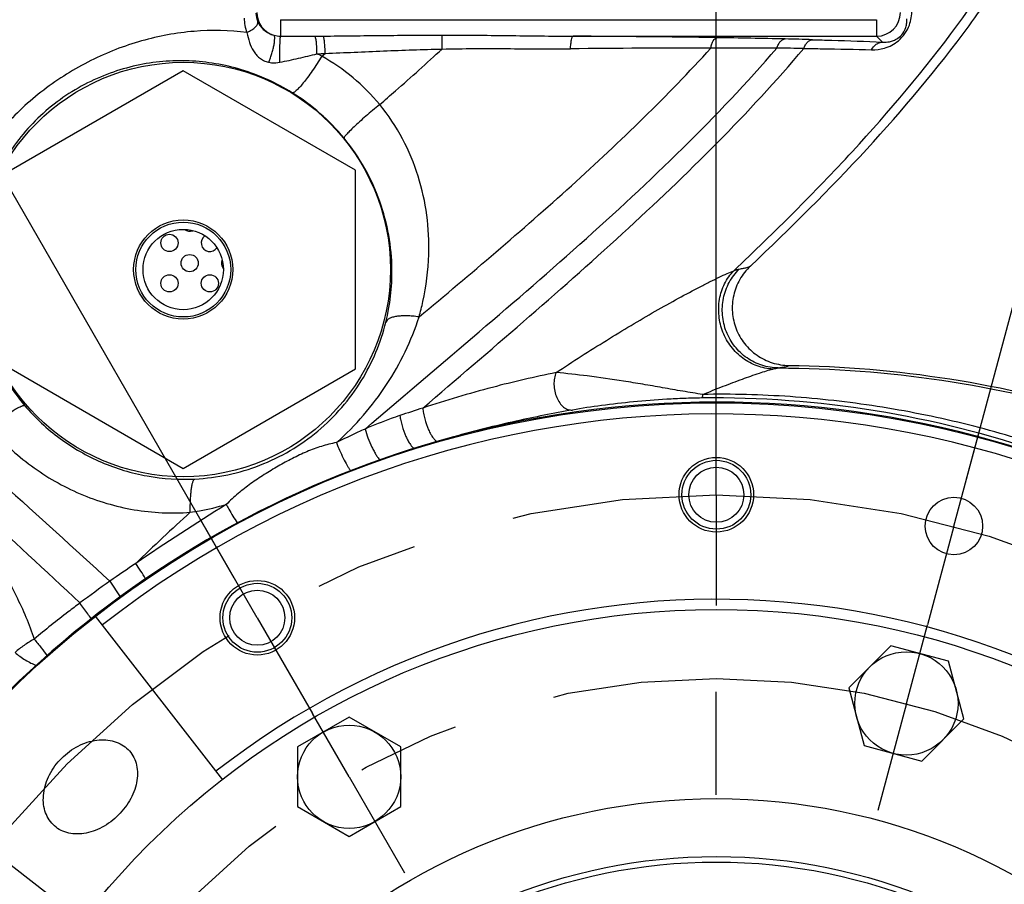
# Model space of a CAD drawing. Header units: inches. Extents: x 0 to 34, y 0 to 22.
# Tile 20 of 175: x 3.5 to 4.9, y 6.1 to 7.3. Entities that reach past the tile are written whole.
import ezdxf

# ---------------------------------------------------------------- set-up
doc = ezdxf.new("R2010")
doc.units = ezdxf.units.IN
doc.header["$LTSCALE"] = 1.87
doc.header["$MEASUREMENT"] = 0
doc.linetypes.add('CENTER', pattern=[0.6, 0.375, -0.075, 0.075, -0.075])
doc.layers.get('0').update_dxf_attribs({"linetype": 'CONTINUOUS'})
doc.layers.add('3_ALL_AXES', color=7, linetype='CONTINUOUS')
doc.layers.add('7_ALL_FEATURES', color=7, linetype='CONTINUOUS')
doc.styles.get("Standard").update_dxf_attribs({"font": 'txt', "width": 0.8})
doc.dimstyles.new('DIMSTYLE_2', dxfattribs={"dimtxt": 0.14, "dimasz": 0.156, "dimexe": 0.125, "dimexo": 0.0625, "dimgap": 0.07, "dimtad": 0, "dimtih": 1, "dimtoh": 1, "dimlfac": 4, "dimzin": 4, "dimdsep": 46, "dimtxsty": 'Standard', "dimblk": '_FILLED', "dimblk1": '_FILLED', "dimblk2": '_FILLED', "dimcen": 0.09, "dimadec": 0, "dimazin": 0, "dimtp": 0.001, "dimtm": 0.001, "dimtfac": 1, "dimtofl": 0, "dimtmove": 0, "dimatfit": 3, "dimldrblk": '_FILLED', "dimfxl": 0, "dimtolj": 1, "dimtzin": 4, "dimarcsym": 0})
doc.dimstyles.new('DIMSTYLE_4', dxfattribs={"dimtxt": 0.14, "dimasz": 0.156, "dimexe": 0.125, "dimexo": 0.0625, "dimgap": 0.09, "dimtad": 0, "dimtih": 1, "dimtoh": 1, "dimdec": 0, "dimlfac": 4, "dimzin": 4, "dimdsep": 46, "dimtxsty": 'Standard', "dimblk": '_FILLED', "dimblk1": '_FILLED', "dimblk2": '_FILLED', "dimcen": 0.09, "dimadec": 0, "dimazin": 0, "dimtp": 0.5, "dimtm": 0.5, "dimtfac": 1, "dimtdec": 0, "dimtofl": 0, "dimtmove": 0, "dimatfit": 3, "dimldrblk": '_FILLED', "dimfxl": 0, "dimtolj": 1, "dimtzin": 4, "dimarcsym": 0})

# ---------------------------------------------------------------- blocks, each defined once
blk = doc.blocks.new('_FILLED')
at = {"color": 0, "linetype": 'ByBlock'}
blk.add_solid([(0, 0), (-1, 0.2003), (-1, -0.2003)], dxfattribs=at)
blk = doc.blocks.new('*D22')
at = {"color": 2, "linetype": 'Continuous'}
for p, q in [((8.6362, 9.8525), (8.6362, 0.8779)), ((4.4896, 4.1194), (4.4896, 0.8779)), ((4.4896, 1.0029), (6.2969, 1.0029)), ((8.6362, 1.0029), (7.2209, 1.0029))]:
    blk.add_line(p, q, dxfattribs=at)
at = {"color": 2, "linetype": 'Continuous', "xscale": 0.156, "yscale": 0.156, "zscale": 0.156, "rotation": 180}
blk.add_blockref('_FILLED', (4.4896, 1.0029), dxfattribs=at)
at = {"color": 2, "linetype": 'Continuous', "xscale": 0.156, "yscale": 0.156, "zscale": 0.156}
blk.add_blockref('_FILLED', (8.6362, 1.0029), dxfattribs=at)
at = {"color": 2, "linetype": 'Continuous', "insert": (6.6469, 1.0729), "char_height": 0.14, "width": 0.784, "attachment_point": 2, "line_spacing_factor": 0.9}
blk.add_mtext('16.59\\P[421,3]', dxfattribs=at)
blk = doc.blocks.new('*D23')
at = {"color": 2, "linetype": 'Continuous'}
for p, q in [((3.4896, 7.953), (1.7611, 7.953)), ((1.8861, 7.953), (1.8861, 6.818)), ((1.8861, 5.403), (1.8861, 6.328)), ((3.206, 5.403), (1.7611, 5.403))]:
    blk.add_line(p, q, dxfattribs=at)
at = {"color": 2, "linetype": 'Continuous', "xscale": 0.156, "yscale": 0.156, "zscale": 0.156}
for p, rotation in [((1.8861, 7.953), 90), ((1.8861, 5.403), 270)]:
    blk.add_blockref('_FILLED', p, dxfattribs=dict(at, rotation=rotation))
at = {"color": 2, "linetype": 'Continuous', "insert": (1.7741, 6.748), "char_height": 0.14, "width": 0.784, "attachment_point": 2, "line_spacing_factor": 0.9}
blk.add_mtext('10.20\\P[259,1]', dxfattribs=at)
blk = doc.blocks.new('*D24')
at = {"color": 2, "linetype": 'Continuous'}
for p, q in [((4.4935, 12.0471), (0.9952, 12.0471)), ((1.1202, 12.0471), (1.1202, 5.4038)), ((1.1202, 2.7832), (1.1202, 4.9138)), ((4.4271, 2.7832), (0.9952, 2.7832))]:
    blk.add_line(p, q, dxfattribs=at)
at = {"color": 2, "linetype": 'Continuous', "xscale": 0.156, "yscale": 0.156, "zscale": 0.156}
for p, rotation in [((1.1202, 12.0471), 90), ((1.1202, 2.7832), 270)]:
    blk.add_blockref('_FILLED', p, dxfattribs=dict(at, rotation=rotation))
at = {"color": 2, "linetype": 'Continuous', "insert": (1.0082, 5.3338), "char_height": 0.14, "width": 0.784, "attachment_point": 2, "line_spacing_factor": 0.9}
blk.add_mtext('37.06\\P[941,2]', dxfattribs=at)
blk = doc.blocks.new('*D25')
at = {"color": 2, "linetype": 'Continuous'}
for p, q in [((4.8293, 6.6708), (5.3932, 8.7752)), ((3.8333, 6.5396), (2.744, 8.4265))]:
    blk.add_line(p, q, dxfattribs=at)
for start, end in [(75, 93.5888), (101.4467, 120)]:
    blk.add_arc((4.4896, 5.403), 3.3662, start, end, dxfattribs=at)
for points in [[(5.2019, 8.661), (5.3608, 8.6545), (5.2166, 8.7217)], [(2.9284, 8.4205), (2.8065, 8.3182), (2.9584, 8.3656)]]:
    blk.add_solid(points, dxfattribs=at)
at = {"color": 2, "linetype": 'Continuous', "insert": (4.0502, 8.8104), "char_height": 0.14, "width": 0.317333, "attachment_point": 2, "line_spacing_factor": 0.9}
blk.add_mtext('45\\Fgdt;{\\Fgdt;~}', dxfattribs=at)
blk = doc.blocks.new('*D26')
at = {"color": 2, "linetype": 'Continuous'}
for p, q in [((4.4896, 6.7155), (4.4896, 8.5199)), ((4.8293, 6.6708), (5.2963, 8.4137))]:
    blk.add_line(p, q, dxfattribs=at)
blk.add_arc((4.4896, 5.403), 2.9919, 75, 92.6016, dxfattribs=at)
for points in [[(4.6463, 8.422), (4.4896, 8.3949), (4.6447, 8.3596)], [(5.105, 8.299), (5.2639, 8.2929), (5.1196, 8.3597)]]:
    blk.add_solid(points, dxfattribs=at)
at = {"color": 2, "linetype": 'Continuous', "insert": (4.1251, 8.4426), "char_height": 0.14, "width": 0.317333, "attachment_point": 2, "line_spacing_factor": 0.9}
blk.add_mtext('15\\Fgdt;{\\Fgdt;~}', dxfattribs=at)

msp = doc.modelspace()

# ---------------------------------------------------------------- linework, layer by layer
at = {"color": 7, "linetype": 'Continuous'}
for p, q in [((3.89631, 7.299714), (3.89631, 7.277259)), ((3.89631, 7.299714), (4.707866, 7.299714)), ((4.707866, 7.299714), (4.707866, 7.277227)), ((3.942936, 7.277332), (3.954247, 7.277416)), ((4.116135, 7.259782), (4.116078, 7.278761)), ((4.29469, 7.277227), (4.707866, 7.277227)), ((4.707866, 7.277227), (4.715883, 7.269211)), ((3.952406, 7.249933), (3.956936, 7.253842)), ((3.663815, 6.535209), (3.677921, 6.514212))]:
    msp.add_line(p, q, dxfattribs=at)
msp.add_circle((3.763742, 6.959569), 0.282101, dxfattribs=at)
for centre, radius, start, end in [((3.893973, 7.309247), 0.031206, 181.095413, 203.965912), ((3.896341, 7.309738), 0.032511, 180.054335, 253.77571), ((4.707836, 7.309738), 0.032511, 270.053747, 359.946253), ((3.896392, 7.310922), 0.033663, 254.255957, 269.860807), ((3.910671, 12.982787), 5.705546, 269.855793, 270.324011), ((4.165831, -14.897022), 22.174624, 89.1612707, 89.6670474), ((4.312696, -4.486216), 11.762785, 88.6826017, 89.1342625), ((4.3288, -3.618014), 10.894443, 88.4647264, 88.6622921), ((3.765697, 11.371633), 4.122229, 272.504989, 272.659024), ((3.822163, 7.008076), 0.274696, 61.696907, 63.235518), ((4.471801, -8.851791), 16.112874, 89.9630784, 90.6427719), ((4.517646, -1.932587), 9.193736, 89.6607149, 90.2209955), ((4.480234, -1.158638), 8.420127, 89.1256799, 89.3749626), ((3.817977, 7.008603), 0.276245, 39.464153, 60.880716), ((3.75971, 6.955387), 0.288448, 39.381132, 58.088435), ((3.76441, 6.956299), 0.283588, 346.076311, 0.660676), ((3.76545, 6.959368), 0.285494, 201.983835, 220.457478), ((4.537306, 5.342905), 1.496503, 107.392925, 108.650632), ((4.489588, 5.402986), 1.376091, 337.61115, 105.051931), ((4.489588, 5.402986), 1.376091, 105.067033, 158.810172), ((5.299396, 4.239554), 2.818253, 121.607054, 124.59696), ((5.83101, 4.36327), 3.060691, 132.244297, 134.148086), ((4.869825, 4.812742), 2.102702, 123.829833, 124.998329), ((2.583933, 5.824309), 1.335749, 32.332866, 33.391342), ((4.580881, 5.230428), 1.594824, 125.101461, 126.910033), ((3.040298, 6.071825), 0.726515, 35.223976, 36.661457), ((3.213267, 6.194178), 0.514646, 34.304754, 35.203094)]:
    msp.add_arc(centre, radius, start, end, dxfattribs=at)
for points, knots in [([(3.095365, 7.052728), (3.12697, 7.081672), (3.191642, 7.137116), (3.323032, 7.240677), (3.454567, 7.33817), (3.579763, 7.436271), (3.665571, 7.508983), (3.742314, 7.582625), (3.787407, 7.634635), (3.807453, 7.661023)], [0, 0, 0, 0, 0.13698787, 0.2721329, 0.53470824, 0.66028904, 0.78049555, 0.89407108, 1, 1, 1, 1]), ([(3.09902, 7.049563), (3.131286, 7.078468), (3.197322, 7.133858), (3.298866, 7.212275), (3.400139, 7.287507), (3.499004, 7.361043), (3.593275, 7.434065), (3.680606, 7.507546), (3.758512, 7.582197), (3.804104, 7.635079), (3.824295, 7.661938)], [0, 0, 0, 0, 0.13658647, 0.2716015, 0.40448868, 0.53435972, 0.66009475, 0.7804203, 0.89405167, 1, 1, 1, 1]), ([(4.513404, 6.958032), (4.568957, 7.010436), (4.675904, 7.116516), (4.796609, 7.259433), (4.879246, 7.37963), (4.932769, 7.471824), (4.977418, 7.566791), (5.00076, 7.632213), (5.010637, 7.665192)], [0, 0, 0, 0, 0.26204177, 0.51650085, 0.64040378, 0.76213456, 0.8818752, 1, 1, 1, 1]), ([(4.53593, 6.96425), (4.590421, 7.015586), (4.695236, 7.119642), (4.813449, 7.259913), (4.894507, 7.377851), (4.947156, 7.468327), (4.991274, 7.561515), (5.014525, 7.625698), (5.02443, 7.65806)], [0, 0, 0, 0, 0.2617667, 0.51603857, 0.6399474, 0.76176215, 0.8816615, 1, 1, 1, 1]), ([(4.701049, 7.258748), (4.706905, 7.258573), (4.720091, 7.260197), (4.736033, 7.268627), (4.746818, 7.280541), (4.754131, 7.294451), (4.755948, 7.305806), (4.755782, 7.31268)], [0, 0, 0, 0, 0.204655, 0.45588949, 0.61067538, 0.75982129, 1, 1, 1, 1]), ([(3.846813, 7.30198), (3.846755, 7.298606), (3.847316, 7.29185), (3.849249, 7.28535), (3.850532, 7.282253)], [0, 0, 0, 0, 0.50165381, 1, 1, 1, 1]), ([(3.850532, 7.282253), (3.852752, 7.283335), (3.855895, 7.285094), (3.85964, 7.287755), (3.861912, 7.289687), (3.86369, 7.291583), (3.865161, 7.293702), (3.865728, 7.295575), (3.865457, 7.296571)], [0, 0, 0, 0, 0.34299854, 0.4984454, 0.63725527, 0.75710489, 0.85666386, 1, 1, 1, 1]), ([(3.865457, 7.296571), (3.866448, 7.294333), (3.868902, 7.290272), (3.875704, 7.283295), (3.882422, 7.279849), (3.887258, 7.278522)], [0, 0, 0, 0, 0.25238442, 0.48291356, 1, 1, 1, 1]), ([(4.715883, 7.269211), (4.719046, 7.268974), (4.724121, 7.269245), (4.731117, 7.271254), (4.737619, 7.274623), (4.743843, 7.280625), (4.747648, 7.288283), (4.749042, 7.29523), (4.7491, 7.299253), (4.748984, 7.30107)], [0, 0, 0, 0, 0.18154485, 0.28631278, 0.41499195, 0.597123, 0.77085402, 0.89577471, 1, 1, 1, 1]), ([(3.850532, 7.282253), (3.826686, 7.285377), (3.778048, 7.286253), (3.705943, 7.272924), (3.636479, 7.245925), (3.572278, 7.205853), (3.516507, 7.154176), (3.472104, 7.092909), (3.441263, 7.024203), (3.43139, 6.974862), (3.429587, 6.949988)], [0, 0, 0, 0, 0.12132264, 0.24321453, 0.36779712, 0.49506569, 0.62275101, 0.7489939, 0.87419056, 1, 1, 1, 1]), ([(3.850532, 7.282253), (3.851372, 7.277732), (3.853484, 7.269103), (3.857929, 7.259014), (3.862815, 7.252088), (3.867396, 7.247509), (3.873133, 7.243771), (3.877603, 7.242218), (3.879971, 7.241693)], [0, 0, 0, 0, 0.25951211, 0.49973693, 0.61671834, 0.7361566, 0.86307236, 1, 1, 1, 1]), ([(3.87997, 7.241693), (3.88072, 7.243291), (3.882162, 7.246792), (3.884075, 7.25236), (3.885767, 7.258284), (3.887104, 7.264091), (3.887996, 7.269339), (3.888371, 7.273605), (3.888277, 7.276438), (3.887821, 7.277943), (3.887459, 7.27841), (3.887258, 7.278522)], [0, 0, 0, 0, 0.13828855, 0.296144, 0.46097297, 0.62050392, 0.76278799, 0.87721388, 0.95633505, 0.9820284, 1, 1, 1, 1]), ([(3.895471, 7.241751), (3.895421, 7.243506), (3.89535, 7.247203), (3.895312, 7.252887), (3.895339, 7.258706), (3.89543, 7.264249), (3.895557, 7.268517), (3.895692, 7.271504), (3.895797, 7.27333), (3.895912, 7.274826), (3.896024, 7.275978), (3.896153, 7.276741), (3.896233, 7.277147), (3.89631, 7.277259)], [0, 0, 0, 0, 0.14811247, 0.31199221, 0.47945977, 0.63903775, 0.77965333, 0.83962151, 0.8913355, 0.93385071, 0.96638291, 0.98851033, 1, 1, 1, 1]), ([(3.945865, 7.253343), (3.945853, 7.256193), (3.945738, 7.260371), (3.945372, 7.26573), (3.945019, 7.269252), (3.944597, 7.27225), (3.944124, 7.274611), (3.943672, 7.276145), (3.943262, 7.276968), (3.943048, 7.277244), (3.942936, 7.277332)], [0, 0, 0, 0, 0.35099687, 0.51428898, 0.66126574, 0.78681567, 0.88678112, 0.95791855, 0.98243388, 1, 1, 1, 1]), ([(3.954247, 7.277416), (3.981207, 7.277634), (4.035148, 7.278326), (4.089093, 7.278748), (4.116078, 7.278761)], [0, 0, 0, 0, 0.49977158, 1, 1, 1, 1]), ([(3.956936, 7.253842), (3.95691, 7.256602), (3.956786, 7.260651), (3.956443, 7.265851), (3.956117, 7.269288), (3.955733, 7.272225), (3.955308, 7.274583), (3.954852, 7.276253), (3.954486, 7.277152), (3.954247, 7.277416)], [0, 0, 0, 0, 0.34695096, 0.50904029, 0.65511633, 0.78072245, 0.88172089, 0.95525859, 1, 1, 1, 1]), ([(4.116078, 7.278761), (4.145875, 7.278777), (4.205414, 7.278276), (4.264947, 7.277316), (4.29469, 7.277227)], [0, 0, 0, 0, 0.50045726, 1, 1, 1, 1]), ([(4.291043, 7.26007), (4.291147, 7.262301), (4.291445, 7.266368), (4.292204, 7.271628), (4.293068, 7.275048), (4.293932, 7.276719), (4.294448, 7.277178), (4.29469, 7.277227)], [0, 0, 0, 0, 0.37470411, 0.68264876, 0.89351163, 0.95856389, 1, 1, 1, 1]), ([(4.482184, 7.26108), (4.482512, 7.26298), (4.483144, 7.265697), (4.4844, 7.269049), (4.48601, 7.272344), (4.488303, 7.275056), (4.490425, 7.275226)], [0, 0, 0, 0, 0.33930145, 0.49023309, 0.62535354, 1, 1, 1, 1]), ([(4.572087, 7.260988), (4.572591, 7.26271), (4.573804, 7.265878), (4.576375, 7.269873), (4.579498, 7.272602), (4.581974, 7.273399), (4.583133, 7.273459)], [0, 0, 0, 0, 0.30575779, 0.57424995, 0.80217018, 1, 1, 1, 1]), ([(4.608718, 7.260508), (4.609285, 7.262184), (4.61064, 7.265273), (4.613457, 7.26913), (4.616845, 7.27173), (4.619451, 7.272462), (4.620687, 7.272518)], [0, 0, 0, 0, 0.29642991, 0.5611896, 0.79259403, 1, 1, 1, 1]), ([(4.620687, 7.272518), (4.629359, 7.272285), (4.661097, 7.271376), (4.69283, 7.270251), (4.715883, 7.269211)], [0, 0, 0, 0, 0.27321044, 1, 1, 1, 1]), ([(4.701049, 7.258748), (4.702568, 7.261684), (4.705761, 7.265646), (4.711409, 7.268605), (4.714414, 7.269171), (4.715883, 7.269211)], [0, 0, 0, 0, 0.52415871, 0.76685048, 1, 1, 1, 1]), ([(3.895471, 7.24175), (3.903899, 7.243424), (3.920746, 7.247091), (3.937494, 7.251181), (3.945865, 7.253342)], [0, 0, 0, 0, 0.49849832, 1, 1, 1, 1]), ([(3.956936, 7.253842), (3.983422, 7.254832), (4.036468, 7.2573), (4.089542, 7.259219), (4.116135, 7.259782)], [0, 0, 0, 0, 0.4991103, 1, 1, 1, 1]), ([(4.011281, 6.742428), (4.0599, 6.784115), (4.158171, 6.86709), (4.304061, 6.992744), (4.444182, 7.122321), (4.531344, 7.213843), (4.572087, 7.260988)], [0, 0, 0, 0, 0.25131041, 0.50470242, 0.75548723, 1, 1, 1, 1]), ([(4.031244, 7.184183), (4.038476, 7.190407), (4.067104, 7.215231), (4.09533, 7.240523), (4.116135, 7.259782)], [0, 0, 0, 0, 0.25181263, 1, 1, 1, 1]), ([(4.084903, 6.895094), (4.154927, 6.953599), (4.258958, 7.041559), (4.390615, 7.164639), (4.452593, 7.228506), (4.482184, 7.26108)], [0, 0, 0, 0, 0.50641307, 0.75575815, 1, 1, 1, 1]), ([(4.089967, 6.770984), (4.18127, 6.849395), (4.318522, 6.96579), (4.491067, 7.129825), (4.571181, 7.21616), (4.608718, 7.260508)], [0, 0, 0, 0, 0.50570086, 0.75586418, 1, 1, 1, 1]), ([(4.116135, 7.259782), (4.130769, 7.260098), (4.160021, 7.260486), (4.20384, 7.260384), (4.247504, 7.259969), (4.276557, 7.259909), (4.291043, 7.26007)], [0, 0, 0, 0, 0.25105923, 0.50172941, 0.75152551, 1, 1, 1, 1]), ([(4.608718, 7.260508), (4.617122, 7.260422), (4.647903, 7.260041), (4.678681, 7.259419), (4.701049, 7.258748)], [0, 0, 0, 0, 0.27302626, 1, 1, 1, 1]), ([(3.912186, 7.200241), (3.901317, 7.207008), (3.878941, 7.218961), (3.84377, 7.232167), (3.807968, 7.240569), (3.771891, 7.244319), (3.735702, 7.24349), (3.699524, 7.237992), (3.663619, 7.227598), (3.628578, 7.212077), (3.595395, 7.191461), (3.565261, 7.166212), (3.53913, 7.137194), (3.517533, 7.105278), (3.500627, 7.071137), (3.488452, 7.035201), (3.481095, 6.997819), (3.479529, 6.972356), (3.479594, 6.959569)], [0, 0, 0, 0, 0.06359956, 0.12557586, 0.1861187, 0.24577082, 0.30527204, 0.36544826, 0.42703852, 0.49040273, 0.55522226, 0.62044878, 0.68503574, 0.74856655, 0.81127661, 0.87371963, 0.93648288, 1, 1, 1, 1]), ([(3.879971, 7.241693), (3.881244, 7.24141), (3.886382, 7.240612), (3.89166, 7.240995), (3.895471, 7.24175)], [0, 0, 0, 0, 0.25130134, 1, 1, 1, 1]), ([(3.952406, 7.249933), (3.948225, 7.243176), (3.941905, 7.233483), (3.933313, 7.221472), (3.927525, 7.213945), (3.922416, 7.207894), (3.918599, 7.203938), (3.915984, 7.201737), (3.914479, 7.20073), (3.913256, 7.200175), (3.912471, 7.200135), (3.912186, 7.200241)], [0, 0, 0, 0, 0.36799624, 0.53561647, 0.68391446, 0.80760078, 0.90233646, 0.93801903, 0.96573929, 0.98590849, 1, 1, 1, 1]), ([(4.031244, 7.184183), (4.027998, 7.181548), (4.021628, 7.176294), (4.012447, 7.168488), (4.004009, 7.161066), (3.996659, 7.154335), (3.991384, 7.149248), (3.987943, 7.145707), (3.985967, 7.143552), (3.984444, 7.141756), (3.983375, 7.140305), (3.982774, 7.139277), (3.982586, 7.138612), (3.982664, 7.138401)], [0, 0, 0, 0, 0.18693421, 0.36919124, 0.53885417, 0.6893568, 0.81478964, 0.86646471, 0.91014068, 0.94540932, 0.97199263, 0.98993537, 1, 1, 1, 1]), ([(4.098009, 6.980005), (4.098547, 6.997886), (4.096798, 7.03399), (4.085136, 7.087348), (4.063849, 7.138588), (4.043139, 7.169731), (4.031244, 7.184183)], [0, 0, 0, 0, 0.24480567, 0.49218607, 0.74385416, 1, 1, 1, 1]), ([(4.047978, 6.959569), (4.047801, 6.9752), (4.044833, 7.006764), (4.032499, 7.053229), (4.012087, 7.098001), (3.99329, 7.125456), (3.982664, 7.138401)], [0, 0, 0, 0, 0.2419442, 0.48809796, 0.74077583, 1, 1, 1, 1]), ([(4.084903, 6.895094), (4.086848, 6.902033), (4.093776, 6.929868), (4.097363, 6.958544), (4.098009, 6.980005)], [0, 0, 0, 0, 0.25131181, 1, 1, 1, 1]), ([(4.573983, 6.825595), (4.56646, 6.825658), (4.555069, 6.827501), (4.541035, 6.833214), (4.527909, 6.840995), (4.513831, 6.85433), (4.502261, 6.874561), (4.49692, 6.897321), (4.498279, 6.920649), (4.506209, 6.942518), (4.51551, 6.954948), (4.52092, 6.96029)], [0, 0, 0, 0, 0.12324857, 0.18530456, 0.24753707, 0.37237584, 0.49800968, 0.62406936, 0.75004452, 0.87545271, 1, 1, 1, 1]), ([(4.53593, 6.96425), (4.530314, 6.958959), (4.520595, 6.946631), (4.512091, 6.924751), (4.510341, 6.901323), (4.515528, 6.878413), (4.527198, 6.858025), (4.544335, 6.841954), (4.565405, 6.831603), (4.580907, 6.829116), (4.588622, 6.829029)], [0, 0, 0, 0, 0.12499858, 0.25000023, 0.37500188, 0.50000216, 0.62500202, 0.7500029, 0.87500288, 1, 1, 1, 1]), ([(4.513404, 6.958032), (4.514777, 6.958545), (4.517249, 6.959408), (4.519785, 6.960088), (4.52092, 6.96029)], [0, 0, 0, 0, 0.55978766, 1, 1, 1, 1]), ([(4.52092, 6.96029), (4.522804, 6.960625), (4.526164, 6.961255), (4.530564, 6.962242), (4.533445, 6.963064), (4.535091, 6.96374), (4.535695, 6.964075), (4.53593, 6.96425)], [0, 0, 0, 0, 0.36826408, 0.65775518, 0.86788863, 0.94345563, 1, 1, 1, 1]), ([(4.271598, 6.819365), (4.294123, 6.834289), (4.327947, 6.855954), (4.373143, 6.883422), (4.405913, 6.902594), (4.437296, 6.920153), (4.462259, 6.933461), (4.480774, 6.942896), (4.493026, 6.948916), (4.503746, 6.953938), (4.510392, 6.956835), (4.513404, 6.958032)], [0, 0, 0, 0, 0.29050315, 0.43177497, 0.56861131, 0.69866207, 0.81839153, 0.87272853, 0.92208051, 0.96514917, 1, 1, 1, 1]), ([(4.566436, 6.824128), (4.559236, 6.824441), (4.544705, 6.827368), (4.525063, 6.838017), (4.508952, 6.854028), (4.497695, 6.874015), (4.492211, 6.896331), (4.492949, 6.919138), (4.499888, 6.940521), (4.508401, 6.952776), (4.513404, 6.958032)], [0, 0, 0, 0, 0.12131856, 0.24506489, 0.37108332, 0.49864681, 0.62646867, 0.75318299, 0.87784582, 1, 1, 1, 1]), ([(3.972351, 6.723995), (3.998368, 6.747192), (4.044094, 6.799855), (4.074498, 6.862711), (4.084902, 6.895094)], [0, 0, 0, 0, 0.5061264, 1, 1, 1, 1]), ([(4.084903, 6.895094), (4.082011, 6.895498), (4.076396, 6.896139), (4.068278, 6.896599), (4.06088, 6.896515), (4.054374, 6.895898), (4.048889, 6.894759), (4.044521, 6.893118), (4.041326, 6.890969), (4.04, 6.889028), (4.039665, 6.88806)], [0, 0, 0, 0, 0.18274882, 0.3536041, 0.50866942, 0.64541267, 0.76212195, 0.85839148, 0.93583749, 1, 1, 1, 1]), ([(3.779683, 6.674415), (3.794751, 6.675185), (3.824842, 6.67911), (3.868587, 6.692092), (3.909954, 6.712059), (3.947673, 6.738592), (3.98035, 6.770759), (4.006967, 6.807168), (4.027077, 6.846469), (4.036206, 6.874121), (4.039665, 6.88806)], [0, 0, 0, 0, 0.12563689, 0.25147218, 0.37845555, 0.50645181, 0.63378646, 0.75859297, 0.88040576, 1, 1, 1, 1]), ([(4.471006, 6.789562), (4.480329, 6.793306), (4.498324, 6.800405), (4.524041, 6.810129), (4.543738, 6.817154), (4.557534, 6.821628), (4.563635, 6.823408), (4.566436, 6.824128)], [0, 0, 0, 0, 0.29682524, 0.57151371, 0.81230754, 0.91455313, 1, 1, 1, 1]), ([(4.566436, 6.824128), (4.567798, 6.824478), (4.570295, 6.825066), (4.57283, 6.825485), (4.573983, 6.825595)], [0, 0, 0, 0, 0.54837765, 1, 1, 1, 1]), ([(4.573983, 6.825595), (4.575801, 6.825851), (4.579048, 6.826344), (4.583328, 6.82716), (4.58641, 6.827977), (4.588063, 6.828631), (4.588622, 6.829029)], [0, 0, 0, 0, 0.36468771, 0.65263502, 0.86381361, 1, 1, 1, 1]), ([(4.573983, 6.825595), (4.648386, 6.825556), (4.798391, 6.814168), (5.019519, 6.764588), (5.233106, 6.682762), (5.366444, 6.607226), (5.429827, 6.564429)], [0, 0, 0, 0, 0.24609013, 0.49547058, 0.74704595, 1, 1, 1, 1]), ([(4.588622, 6.829029), (4.661891, 6.828204), (4.809465, 6.815653), (5.026846, 6.765518), (5.236778, 6.684312), (5.367942, 6.609934), (5.430347, 6.567885)], [0, 0, 0, 0, 0.24620023, 0.49562123, 0.74716477, 1, 1, 1, 1]), ([(4.271598, 6.819365), (4.242458, 6.813385), (4.181351, 6.799273), (4.121206, 6.781423), (4.089967, 6.770984)], [0, 0, 0, 0, 0.47455749, 1, 1, 1, 1]), ([(4.271598, 6.819365), (4.270472, 6.816938), (4.268847, 6.811513), (4.268199, 6.802855), (4.269258, 6.793906), (4.271926, 6.785392), (4.276007, 6.777988), (4.281202, 6.772271), (4.287187, 6.768731), (4.291574, 6.768131), (4.293584, 6.768336)], [0, 0, 0, 0, 0.12568879, 0.2628466, 0.40532522, 0.54643007, 0.67944136, 0.79943821, 0.90512579, 1, 1, 1, 1]), ([(4.471009, 6.789564), (4.466509, 6.790175), (4.45743, 6.791596), (4.443781, 6.793897), (4.430051, 6.796233), (4.416403, 6.798648), (4.402884, 6.801034), (4.385201, 6.804079), (4.355603, 6.808995), (4.316346, 6.814662), (4.28571, 6.818026), (4.271598, 6.819365)], [0, 0, 0, 0, 0.06755772, 0.13667229, 0.20590147, 0.27471989, 0.34284344, 0.41010368, 0.54163258, 0.78914005, 1, 1, 1, 1]), ([(4.469754, 6.784725), (4.461708, 6.784634), (4.445839, 6.784193), (4.414834, 6.782654), (4.377372, 6.779713), (4.334488, 6.774796), (4.3068, 6.770645), (4.293584, 6.768336)], [0, 0, 0, 0, 0.13631915, 0.26888811, 0.52585895, 0.77272288, 1, 1, 1, 1]), ([(4.471006, 6.789564), (4.470926, 6.788904), (4.470769, 6.787749), (4.470477, 6.786251), (4.470191, 6.785304), (4.46992, 6.784797), (4.469754, 6.784725)], [0, 0, 0, 0, 0.3943043, 0.69310026, 0.89319395, 1, 1, 1, 1]), ([(5.349486, 6.481856), (5.287765, 6.53123), (5.155587, 6.619528), (4.937876, 6.716004), (4.707017, 6.773889), (4.548663, 6.785621), (4.469754, 6.784725)], [0, 0, 0, 0, 0.25018868, 0.50025917, 0.75020828, 1, 1, 1, 1]), ([(5.357911, 6.490513), (5.295456, 6.539683), (5.161874, 6.627466), (4.978761, 6.707166), (4.825952, 6.751544), (4.708876, 6.774937), (4.590273, 6.788218), (4.510723, 6.790246), (4.471006, 6.789562)], [0, 0, 0, 0, 0.25003573, 0.49998182, 0.62502901, 0.75005241, 0.87504838, 1, 1, 1, 1]), ([(3.500692, 6.744275), (3.506173, 6.748815), (3.514245, 6.755205), (3.524846, 6.762841), (3.53171, 6.767415), (3.537581, 6.770917), (3.541811, 6.773048), (3.544583, 6.774066), (3.546123, 6.774435), (3.547323, 6.774508), (3.547999, 6.774292), (3.548221, 6.774115)], [0, 0, 0, 0, 0.37489684, 0.54192371, 0.68811943, 0.80920244, 0.90195672, 0.93701415, 0.96454318, 0.98503862, 1, 1, 1, 1]), ([(3.548221, 6.774115), (3.562332, 6.757571), (3.594443, 6.727644), (3.651428, 6.694982), (3.714275, 6.676074), (3.758016, 6.673308), (3.779683, 6.674415)], [0, 0, 0, 0, 0.25043914, 0.50036446, 0.7501232, 1, 1, 1, 1]), ([(4.089967, 6.770984), (4.090172, 6.768615), (4.090879, 6.763673), (4.093136, 6.753699), (4.096434, 6.744023), (4.100589, 6.735454), (4.103677, 6.730547), (4.1066, 6.727194), (4.108844, 6.725799), (4.10985, 6.725644)], [0, 0, 0, 0, 0.13980694, 0.2930107, 0.60098472, 0.73790534, 0.85265597, 0.94013879, 1, 1, 1, 1]), ([(4.058729, 6.760821), (4.054736, 6.759473), (4.038736, 6.753827), (4.022994, 6.747466), (4.011281, 6.742428)], [0, 0, 0, 0, 0.24842368, 1, 1, 1, 1]), ([(4.058729, 6.760821), (4.059037, 6.758548), (4.059908, 6.753819), (4.062363, 6.744264), (4.065683, 6.734964), (4.069695, 6.726603), (4.072619, 6.721705), (4.075106, 6.718533), (4.07703, 6.716879), (4.077937, 6.716357), (4.078369, 6.716198)], [0, 0, 0, 0, 0.13821034, 0.28932849, 0.59423729, 0.73121484, 0.84751638, 0.937718, 0.97225896, 1, 1, 1, 1]), ([(4.293584, 6.768336), (4.267904, 6.763848), (4.213802, 6.753211), (4.160311, 6.73978), (4.132352, 6.731899)], [0, 0, 0, 0, 0.47297895, 1, 1, 1, 1]), ([(3.500692, 6.744275), (3.517385, 6.724929), (3.555248, 6.689907), (3.622248, 6.651518), (3.696303, 6.62956), (3.747873, 6.627156), (3.773328, 6.629054)], [0, 0, 0, 0, 0.25027453, 0.50017383, 0.74998919, 1, 1, 1, 1]), ([(4.011281, 6.742428), (4.008013, 6.740965), (3.994944, 6.735019), (3.982003, 6.728791), (3.972351, 6.723995)], [0, 0, 0, 0, 0.24934229, 1, 1, 1, 1]), ([(4.011281, 6.742428), (4.012409, 6.738332), (4.015254, 6.729986), (4.019551, 6.719925), (4.023414, 6.712271), (4.026185, 6.707408), (4.028758, 6.703528), (4.030508, 6.701372), (4.031359, 6.700542)], [0, 0, 0, 0, 0.27266245, 0.56484969, 0.70131564, 0.8227161, 0.92371335, 1, 1, 1, 1]), ([(3.972346, 6.723989), (3.96544, 6.722621), (3.951746, 6.719196), (3.931746, 6.711778), (3.912248, 6.702425), (3.893006, 6.691884), (3.874083, 6.680536), (3.855768, 6.668299), (3.838327, 6.654898), (3.827523, 6.644977), (3.822377, 6.639755)], [0, 0, 0, 0, 0.121387, 0.24286866, 0.36717066, 0.49394756, 0.62108693, 0.74752535, 0.87356904, 1, 1, 1, 1]), ([(3.972348, 6.72399), (3.973631, 6.720476), (3.976558, 6.713296), (3.981405, 6.702933), (3.985746, 6.69475), (3.989131, 6.689159), (3.99072, 6.686798), (3.991484, 6.685764)], [0, 0, 0, 0, 0.26193612, 0.54246633, 0.80086537, 0.90997715, 1, 1, 1, 1]), ([(3.467636, 6.713276), (3.48415, 6.698373), (3.549711, 6.639203), (3.615147, 6.579893), (3.663815, 6.535209)], [0, 0, 0, 0, 0.25187557, 1, 1, 1, 1]), ([(3.431833, 6.67749), (3.444956, 6.660439), (3.470284, 6.62574), (3.499629, 6.580817), (3.521262, 6.543896), (3.536344, 6.515627), (3.549932, 6.486625), (3.557545, 6.466645), (3.560739, 6.456463)], [0, 0, 0, 0, 0.25123619, 0.50140295, 0.62618185, 0.75081971, 0.87539225, 1, 1, 1, 1]), ([(3.434843, 6.680603), (3.450644, 6.665978), (3.513516, 6.607781), (3.576296, 6.549483), (3.623093, 6.505617)], [0, 0, 0, 0, 0.25131023, 1, 1, 1, 1]), ([(3.773328, 6.629054), (3.773278, 6.634979), (3.773397, 6.643483), (3.774098, 6.65419), (3.774807, 6.660793), (3.775714, 6.666199), (3.776649, 6.669876), (3.777553, 6.672103), (3.778305, 6.673455), (3.779103, 6.67428), (3.779683, 6.674415)], [0, 0, 0, 0, 0.38112594, 0.54663696, 0.6899977, 0.80812798, 0.89890776, 0.93372265, 0.96169163, 1, 1, 1, 1]), ([(3.773328, 6.629054), (3.777475, 6.629644), (3.794005, 6.632313), (3.810334, 6.636209), (3.822375, 6.639754)], [0, 0, 0, 0, 0.25022415, 1, 1, 1, 1]), ([(3.822376, 6.639754), (3.823564, 6.63764), (3.828373, 6.629182), (3.833296, 6.620787), (3.837085, 6.614541)], [0, 0, 0, 0, 0.24920238, 1, 1, 1, 1]), ([(3.623093, 6.505617), (3.617796, 6.501646), (3.596705, 6.485655), (3.575993, 6.46916), (3.560739, 6.456463)], [0, 0, 0, 0, 0.25011831, 1, 1, 1, 1]), ([(3.560738, 6.456464), (3.556024, 6.45382), (3.547054, 6.448205), (3.538657, 6.441755), (3.534769, 6.438363)], [0, 0, 0, 0, 0.51163946, 1, 1, 1, 1]), ([(3.560738, 6.456464), (3.564005, 6.452529), (3.569948, 6.445136), (3.575679, 6.437574), (3.578205, 6.434008)], [0, 0, 0, 0, 0.53927829, 1, 1, 1, 1]), ([(3.534769, 6.438363), (3.536864, 6.436477), (3.541376, 6.432843), (3.548578, 6.427994), (3.555979, 6.423883), (3.561022, 6.421672), (3.563472, 6.420795)], [0, 0, 0, 0, 0.24998879, 0.51291711, 0.76918181, 1, 1, 1, 1])]:
    msp.add_open_spline(points, degree=3, knots=knots, dxfattribs=at)
at = {"layer": '3_ALL_AXES', "color": 7, "linetype": 'CENTER'}
for p, q in [((4.489588, 6.652986), (4.489588, 6.803736)), ((4.813112, 6.610393), (4.84912, 6.744777)), ((4.489588, 6.652986), (4.489588, 6.502236)), ((3.864588, 6.485517), (3.789213, 6.616071)), ((4.813112, 6.610393), (4.777104, 6.476008)), ((4.489588, 5.402986), (4.489588, 6.502236)), ((3.864588, 6.485517), (3.939963, 6.354964)), ((4.748407, 6.368911), (4.777104, 6.476008)), ((4.748407, 6.368911), (4.709382, 6.223268)), ((3.989588, 6.269011), (3.939963, 6.354964)), ((3.989588, 6.269011), (4.064979, 6.138431))]:
    msp.add_line(p, q, dxfattribs=at)
at = {"layer": '3_ALL_AXES', "color": 7, "linetype": 'Continuous'}
for p, q in [((4.727394, 6.447335), (4.669984, 6.389925)), ((4.805817, 6.426321), (4.727394, 6.447335)), ((4.826831, 6.347898), (4.805817, 6.426321)), ((4.669984, 6.389925), (4.690998, 6.311501)), ((3.989588, 6.350201), (3.919276, 6.309606)), ((4.059901, 6.309606), (3.989588, 6.350201)), ((4.769421, 6.290488), (4.826831, 6.347898)), ((3.919276, 6.309606), (3.919276, 6.228416)), ((4.059901, 6.228416), (4.059901, 6.309606)), ((4.690998, 6.311501), (4.769421, 6.290488)), ((3.919276, 6.228416), (3.989588, 6.187821)), ((3.989588, 6.187821), (4.059901, 6.228416))]:
    msp.add_line(p, q, dxfattribs=at)
for centre, radius in [((3.763742, 6.959569), 0.0675), ((3.763742, 6.959569), 0.064581), ((3.763742, 6.959569), 0.054688), ((3.744992, 6.995819), 0.011719), ((3.772492, 6.968319), 0.011719), ((3.744992, 6.940819), 0.011719), ((3.799992, 6.940819), 0.011719), ((4.489588, 6.652986), 0.05075), ((4.813112, 6.610393), 0.039125), ((3.864588, 6.485517), 0.05075), ((4.489588, 5.402986), 1.09375), ((4.748407, 6.368911), 0.070312), ((3.989588, 6.269011), 0.070312), ((4.489588, 5.402986), 0.75)]:
    msp.add_circle(centre, radius, dxfattribs=at)
at = {"layer": '3_ALL_AXES', "color": 7, "linetype": 'CENTER'}
for radius in [1.25, 1]:
    msp.add_circle((4.489588, 5.402986), radius, dxfattribs=at)
at = {"layer": '3_ALL_AXES', "color": 7, "linetype": 'Continuous'}
for centre, start, end in [((3.772492, 7.023319), 232.593953, 291.415305), ((3.799992, 6.995819), 124.409688, 325.590312), ((3.827492, 6.968319), 158.584695, 217.406047)]:
    msp.add_arc(centre, 0.011719, start, end, dxfattribs=at)
for points, knots in [([(3.598237, 6.294337), (3.604834, 6.300935), (3.619671, 6.311908), (3.641248, 6.319039), (3.658157, 6.319637), (3.669808, 6.317609), (3.680225, 6.313177), (3.686107, 6.308666), (3.688653, 6.30612)], [0, 0, 0, 0, 0.27879467, 0.54188141, 0.66482569, 0.78135079, 0.89241428, 1, 1, 1, 1]), ([(3.688653, 6.30612), (3.691183, 6.30359), (3.695645, 6.297774), (3.699953, 6.287477), (3.701769, 6.276012), (3.701072, 6.263833), (3.697936, 6.251379), (3.690635, 6.234802), (3.682166, 6.223585), (3.675577, 6.216997)], [0, 0, 0, 0, 0.10796364, 0.21826196, 0.33347513, 0.45521159, 0.58390755, 0.71885067, 1, 1, 1, 1]), ([(3.586454, 6.203921), (3.583908, 6.206467), (3.579397, 6.212349), (3.574965, 6.222765), (3.572937, 6.234417), (3.573535, 6.251326), (3.580666, 6.272903), (3.591639, 6.28774), (3.598237, 6.294337)], [0, 0, 0, 0, 0.10758513, 0.21864813, 0.33517329, 0.45811808, 0.72120527, 1, 1, 1, 1]), ([(3.675577, 6.216997), (3.668989, 6.210408), (3.657772, 6.201939), (3.641195, 6.194638), (3.628741, 6.191502), (3.616562, 6.190805), (3.605096, 6.192621), (3.5948, 6.196929), (3.588984, 6.201391), (3.586454, 6.203921)], [0, 0, 0, 0, 0.28115267, 0.41609577, 0.54479108, 0.66652701, 0.78173941, 0.89203696, 1, 1, 1, 1])]:
    msp.add_open_spline(points, degree=3, knots=knots, dxfattribs=at)
at = {"layer": '7_ALL_FEATURES', "color": 7, "linetype": 'Continuous'}
for p, q in [((3.763742, 7.230202), (3.529367, 7.094886)), ((3.998117, 7.094886), (3.763742, 7.230202)), ((3.998117, 6.824253), (3.998117, 7.094886)), ((3.529367, 6.824253), (3.763742, 6.688936)), ((3.763742, 6.688936), (3.998117, 6.824253)), ((3.817506, 6.264647), (3.644453, 6.487592)), ((3.626352, 6.073045), (3.403408, 6.246098))]:
    msp.add_line(p, q, dxfattribs=at)
for centre, radius in [((4.489588, 5.402986), 1.375), ((4.489588, 6.652986), 0.046875), ((4.489588, 6.652986), 0.0375), ((3.864588, 6.485517), 0.046875), ((3.864588, 6.485517), 0.0375), ((4.489588, 5.402986), 0.83625), ((4.489588, 5.402986), 0.7575)]:
    msp.add_circle(centre, radius, dxfattribs=at)
for radius, start, end in [(1.36, 322.180756, 127.927243), (1.107738, 322.180756, 127.951837), (1.36, 142.180756, 307.927243)]:
    msp.add_arc((4.489588, 5.402986), radius, start, end, dxfattribs=at)

# ---------------------------------------------------------------- dimensions: what is measured, and where the dimension line sits
at = {"color": 2, "linetype": 'Continuous'}
for base, p1, p2, angle, picture, middle in [((1.120192, 2.783236), (4.555951, 12.047102), (4.489588, 2.783236), 270, '*D24', (1.120192, 5.158785)), ((4.489588, 1.002924), (8.63622, 9.914994), (4.489588, 4.181861), 180, '*D22', (6.758887, 0.897924)), ((1.88608, 5.402986), (3.552088, 7.952986), (3.268463, 5.402986), 270, '*D23', (1.88608, 6.572986))]:
    dim = msp.add_linear_dim(base=base, p1=p1, p2=p2, angle=angle, dimstyle='DIMSTYLE_2', dxfattribs=at)
    dim.commit()
    dim.dimension.update_dxf_attribs({"geometry": picture, "text_midpoint": middle, "dimtype": 160})
for base, line1, line2, picture, middle in [((4.05021, 8.740393), ((5.393179, 8.775231), (4.829288, 6.670763)), ((3.833338, 6.539644), (2.743986, 8.426458)), '*D25', (4.05021, 8.740393)), ((4.880108, 8.369278), ((5.296299, 8.413669), (4.829288, 6.670763)), ((4.489588, 6.715486), (4.489588, 8.519874)), '*D26', (4.125116, 8.372591))]:
    dim = msp.add_angular_dim_2l(base=base, line1=line1, line2=line2, dimstyle='DIMSTYLE_4', dxfattribs=at)
    dim.commit()
    dim.dimension.update_dxf_attribs({"geometry": picture, "text_midpoint": middle, "dimtype": 162})

doc.saveas('drawing.dxf')
